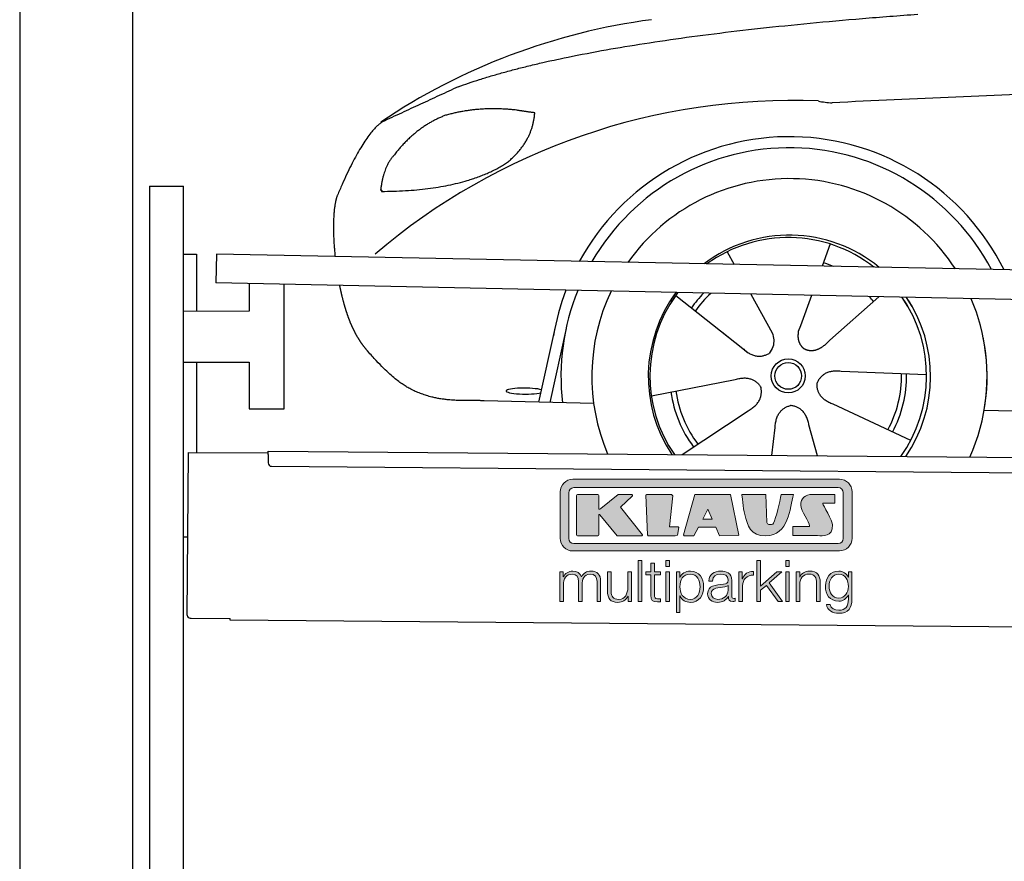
# Model space of a CAD drawing. Header units: millimetres. Extents: x -411 to 6777, y 0 to 7028.
# Tile 2 of 6: x 0 to 1744, y 4169 to 5659. Entities that reach past the tile are written whole.
import ezdxf

# ---------------------------------------------------------------- set-up
doc = ezdxf.new("R2010")
doc.units = ezdxf.units.MM
for name, color, linetype, lineweight in [('car', 10, 'Continuous', 25), ('Gebäude', 7, 'Continuous', 25), ('Logo', 7, 'Continuous', 25), ('Plattform', 7, 'Continuous', 25), ('Ständer hinten', 7, 'Continuous', 25)]:
    doc.layers.add(name, color=color, linetype=linetype, lineweight=lineweight)

# ---------------------------------------------------------------- blocks, each defined once
blk = doc.blocks.new('Car')
at = {"layer": 'car'}
for p, q in [((1386.8, 5274.6), (1372.9, 5235.1)), ((1204.7, 5259.2), (1217.4, 5236.8)), ((1114.4, 5181.2), (1233.9, 5088.2)), ((1247, 5184.5), (1285.5, 5116.3)), ((1354.7, 5183.3), (1335.7, 5129.3)), ((1473.9, 5181.9), (1387.8, 5104.4)), ((1335.7, 5129.3), (1332, 5119)), ((873.8, 4989.9), (901.1, 5120.8)), ((920.7, 5120.6), (893.4, 4989.5)), ((1196.5, 5117.3), (1243, 5081.1)), ((1559.9, 5044.4), (1408.5, 5049.3)), ((1072.8, 5003.2), (1221.1, 5033.5)), ((970.8, 4988.2), (776.6, 4991.6)), ((1532.7, 4928.2), (1394.9, 4990.9)), ((1128.2, 4899.4), (1244.4, 4978.2)), ((1662.5, 4983.3), (3711.4, 4948.7)), ((1368.1, 4899.5), (1352.3, 4954.1)), ((1286.9, 4899.5), (1292.5, 4949.1))]:
    blk.add_line(p, q, dxfattribs=at)
for radius in [30.1, 23.6]:
    blk.add_circle((1314.9, 5040.4), radius, dxfattribs=at)
for centre, radius, start, end in [((1223.9, 4557.3), 1122.3, 98.0395, 124.4377), ((1328.6, 4386.9), 1141.2, 88.2487, 130.916), ((1389.9, 5641.9), 117.4, 256.9855, 269.1884), ((1317, 5039.6), 424.2, 26.9197, 151.8432), ((1317, 5039.6), 404.6, 28.3768, 150.3862), ((1317, 5039.6), 350, 33.4585, 145.3045), ((1317, 5039.6), 250, 51.0494, 127.7135), ((1314.9, 5040.4), 245, 52.2371, 126.5259), ((1314.9, 5040.4), 209.6, 68.0621, 73.3995), ((1317, 5039.6), 424.2, 159.4632, 170.7471), ((1317, 5039.6), 404.6, 158.4572, 187.1619), ((1317, 5039.6), 350, 155.0104, 203.6179), ((1317, 5039.6), 350, 155.0104, 157.8717), ((1317, 5039.6), 250, 144.1237, 214.1037), ((1314.9, 5040.4), 245, 144.9266, 215.1376), ((1317, 5039.6), 250, 144.1237, 148.496), ((1314.9, 5040.4), 245, 143.5289, 148.0172), ((1314.9, 5040.4), 209.6, 136.2024, 145.3995), ((1314.9, 5040.4), 200.6, 133.7482, 145.5463), ((1314.9, 5040.4), 200.6, 41.6402, 44.9032), ((1314.9, 5040.4), 245, 30.7457, 35.1225), ((1314.9, 5040.4), 245, 324.9119, 35.1225), ((1317, 5039.6), 250, 30.267, 34.5277), ((1317, 5039.6), 250, 325.9458, 34.5277), ((1317, 5039.6), 350, 350.7505, 23.641), ((1317, 5039.6), 350, 336.4317, 11.924), ((1314.9, 5040.4), 200.6, 332.1152, 1.5463), ((1314.9, 5040.4), 209.6, 332.262, 1.3995), ((1314.9, 5040.4), 209.6, 188.262, 217.3995), ((1314.9, 5040.4), 200.6, 188.1152, 217.5463)]:
    blk.add_arc(centre, radius, start, end, dxfattribs=at)
blk.add_ellipse((849.1, 5009.3), major_axis=(33.6, 0), ratio=0.157274, start_param=0.513473, end_param=5.704241, dxfattribs=at)
for points, degree in [([(725.8, 5546.7), (961.6, 5635.5), (1538.2, 5682.7)], 2), ([(4696.9, 5638.6), (3820.2, 5659), (1388.2, 5524.6)], 2), ([(725.8, 5546.7), (592.2, 5483.6)], 1), ([(702.2, 5495.5), (650.2, 5474.3), (612.6, 5423.9)], 2), ([(829.1, 5506.4), (761.5, 5513.5), (702.2, 5495.5)], 2), ([(812.8, 5412.8), (858.5, 5450.2), (861.8, 5502)], 2), ([(861.8, 5502), (844, 5504), (829.1, 5506.4)], 2), ([(592.2, 5483.6), (557.7, 5460.5), (513.7, 5353)], 2), ([(612.6, 5423.9), (594.5, 5404), (590.1, 5362.7)], 2), ([(591.4, 5360.4), (736.1, 5362.3), (812.8, 5412.8)], 2), ([(513.7, 5353), (507.4, 5337.1), (505.5, 5308.6), (506.9, 5276.2), (510.5, 5244.4)], 4), ([(590.1, 5362.7), (593.5, 5362.5), (591.4, 5360.4)], 2), ([(1233.9, 5088.2), (1257.4, 5066.6), (1280.6, 5080.1)], 2), ([(1408.5, 5049.3), (1376.8, 5053.1), (1366, 5028.5)], 2), ([(1221.1, 5033.5), (1251.8, 5042.5), (1266.6, 5020.1)], 2), ([(1394.9, 4990.9), (1364.8, 5001.6), (1366, 5028.5)], 2), ([(1244.4, 4978.2), (1272.3, 4993.8), (1266.6, 5020.1)], 2), ([(1292.5, 4949.1), (1293.4, 4981), (1319.3, 4988.1)], 2), ([(1352.3, 4954.1), (1346.1, 4985.5), (1319.3, 4988.1)], 2)]:
    blk.add_open_spline(points, degree=degree, dxfattribs=at)
for points, degree, knots in [([(518.8, 5193.1), (519.7, 5188.8), (520.6, 5184.6), (521.6, 5180.5), (522.6, 5176.5), (526.3, 5161.7), (530.4, 5148.1), (534.9, 5135.6), (539.8, 5124.3)], 4, [0.4914944, 0.4914944, 0.4914944, 0.4914944, 0.4914944, 0.5422469, 0.5422469, 0.5422469, 0.5422469, 0.728655, 0.728655, 0.728655, 0.728655, 0.728655]), ([(539.5, 5125.1), (540.9, 5121.9), (542.3, 5118.8), (543.8, 5115.8), (545.3, 5113), (551, 5101.9), (557, 5092.5), (563.4, 5084.6), (569.9, 5077.2)], 4, [0.7288005, 0.7288005, 0.7288005, 0.7288005, 0.7288005, 0.7843928, 0.7843928, 0.7843928, 0.7843928, 1, 1, 1, 1, 1]), ([(1285.5, 5116.3), (1287.2, 5112.2), (1288.2, 5108.2), (1288.6, 5104.3), (1289.3, 5095.7), (1286.6, 5087.7), (1280.6, 5080.1)], 3, [0.2167758, 0.2167758, 0.2167758, 0.2167758, 0.4600873, 0.4600873, 0.4600873, 1, 1, 1, 1]), ([(1332, 5119), (1331.5, 5115.9), (1331.3, 5112.8), (1331.3, 5109.9), (1331.7, 5107.1), (1332.5, 5101.3), (1334.6, 5096), (1338.2, 5091.5), (1343.1, 5088.5)], 4, [0.3191838, 0.3191838, 0.3191838, 0.3191838, 0.3191838, 0.5438253, 0.5438253, 0.5438253, 0.5438253, 1, 1, 1, 1, 1]), ([(1387.8, 5104.4), (1387.8, 5104.4), (1387.8, 5104.4), (1387.8, 5104.4), (1387.8, 5104.4), (1378.8, 5094.5), (1368.2, 5084.5), (1353.9, 5082), (1343.1, 5088.5)], 4, [-0.000003, -0.000003, -0.000003, -0.000003, -0.000003, 0, 0, 0, 0, 1, 1, 1, 1, 1]), ([(776.6, 4991.6), (751.9, 4992.1), (696.3, 4988), (660.1, 5001.5), (616.2, 5026.3), (569.9, 5077.2)], 4, [0, 0, 0, 0, 0, 0.597866, 1, 1, 1, 1, 1])]:
    blk.add_open_spline(points, degree=degree, knots=knots, dxfattribs=at)
blk = doc.blocks.new('KLAUS')
at = {"layer": 'Logo'}
h = blk.add_hatch(color=8, dxfattribs=at)
h.dxf.hatch_style = 2
edge = h.paths.add_edge_path()
edge.add_spline(control_points=[(3.6, 29.09), (2.88, 29.09), (2.3, 28.51), (2.3, 27.8), (2.3, 27.8), (2.3, 16.11), (2.3, 16.11), (2.3, 15.39), (2.88, 14.81), (3.6, 14.81), (3.6, 14.81), (71.16, 14.81), (71.16, 14.81), (71.88, 14.81), (72.46, 15.39), (72.46, 16.11), (72.46, 16.11), (72.46, 27.8), (72.46, 27.8), (72.46, 28.51), (71.88, 29.09), (71.16, 29.09), (71.16, 29.09), (3.6, 29.09), (3.6, 29.09), (3.6, 29.09), (3.6, 29.09), (3.6, 29.09)], knot_values=[0, 0, 0, 0, 1, 1, 1, 2, 2, 2, 3, 3, 3, 4, 4, 4, 5, 5, 5, 6, 6, 6, 7, 7, 7, 8, 8, 8, 9, 9, 9, 9], degree=3, periodic=0)
edge = h.paths.add_edge_path()
edge.add_spline(control_points=[(3.35, 31.23), (3.35, 31.23), (71.47, 31.23), (71.47, 31.23), (73.26, 31.23), (74.71, 29.77), (74.71, 27.99), (74.71, 27.99), (74.71, 16.17), (74.71, 16.17), (74.71, 14.38), (73.26, 12.93), (71.47, 12.93), (71.47, 12.93), (3.35, 12.93), (3.35, 12.93), (1.56, 12.93), (0.11, 14.38), (0.11, 16.17), (0.11, 16.17), (0.11, 27.99), (0.11, 27.99), (0.11, 29.77), (1.56, 31.23), (3.35, 31.23), (3.35, 31.23), (3.35, 31.23), (3.35, 31.23)], knot_values=[0, 0, 0, 0, 1, 1, 1, 2, 2, 2, 3, 3, 3, 4, 4, 4, 5, 5, 5, 6, 6, 6, 7, 7, 7, 8, 8, 8, 9, 9, 9, 9], degree=3, periodic=0)
h = blk.add_hatch(color=8, dxfattribs=at)
h.dxf.hatch_style = 2
edge = h.paths.add_edge_path()
edge.add_spline(control_points=[(4.5, 27.33), (4.5, 27.33), (9.7, 27.33), (9.7, 27.33), (9.84, 27.33), (9.96, 27.22), (9.96, 27.08), (9.96, 27.08), (9.96, 23.69), (9.96, 23.69), (9.96, 23.69), (9.94, 23.64), (10.04, 23.59), (10.14, 23.53), (10.2, 23.57), (10.2, 23.57), (10.2, 23.57), (10.51, 23.75), (10.51, 23.75), (10.51, 23.75), (14.94, 27.33), (14.94, 27.33), (14.94, 27.33), (18.41, 27.33), (18.41, 27.33), (18.41, 27.33), (18.49, 27.33), (18.56, 27.2), (18.65, 27.04), (18.53, 26.91), (18.53, 26.91), (18.53, 26.91), (15.49, 24.11), (15.49, 24.11), (15.49, 24.11), (21.14, 17.06), (21.14, 17.06), (21.14, 17.06), (21.13, 16.91), (21.13, 16.91), (21.08, 16.84), (20.99, 16.82), (20.99, 16.82), (20.99, 16.82), (14.7, 16.82), (14.7, 16.82), (14.7, 16.82), (10.26, 22.17), (10.26, 22.17), (10.26, 22.17), (10.19, 22.24), (10.08, 22.21), (9.97, 22.18), (9.96, 22.11), (9.96, 22.11), (9.96, 22.11), (9.96, 17.08), (9.96, 17.08), (9.96, 16.94), (9.84, 16.82), (9.7, 16.82), (9.7, 16.82), (4.5, 16.82), (4.5, 16.82), (4.36, 16.82), (4.25, 16.94), (4.25, 17.08), (4.25, 17.08), (4.25, 27.08), (4.25, 27.08), (4.25, 27.22), (4.36, 27.33), (4.5, 27.33), (4.5, 27.33), (4.5, 27.33), (4.5, 27.33)], knot_values=[0, 0, 0, 0, 1, 1, 1, 2, 2, 2, 3, 3, 3, 4, 4, 4, 5, 5, 5, 6, 6, 6, 7, 7, 7, 8, 8, 8, 9, 9, 9, 10, 10, 10, 11, 11, 11, 12, 12, 12, 13, 13, 13, 14, 14, 14, 15, 15, 15, 16, 16, 16, 17, 17, 17, 18, 18, 18, 19, 19, 19, 20, 20, 20, 21, 21, 21, 22, 22, 22, 23, 23, 23, 24, 24, 24, 25, 25, 25, 25], degree=3, periodic=0)
h = blk.add_hatch(color=8, dxfattribs=at)
h.dxf.hatch_style = 2
h.paths.add_polyline_path([(22.42, 17.06), (21.97, 27.15), (22.24, 27.33), (28.55, 27.33), (28.86, 26.97), (28.01, 19.08), (30.26, 19.07), (30.44, 18.95), (30.08, 16.95), (29.49, 16.82), (22.6, 16.82)])
h = blk.add_hatch(color=8, dxfattribs=at)
h.paths.add_polyline_path([(36.52, 21.01), (38.93, 21.01), (37.87, 23.57)])
h.paths.add_polyline_path([(34.52, 27.33), (43.65, 27.33), (45.76, 16.94), (45.57, 16.82), (40.83, 16.82), (39.89, 18.95), (35.42, 18.95), (34.27, 16.82), (31.78, 16.82), (31.66, 17)])
h = blk.add_hatch(color=8, dxfattribs=at)
h.dxf.hatch_style = 2
edge = h.paths.add_edge_path()
edge.add_spline(control_points=[(52.69, 27.32), (52.69, 27.32), (52.88, 20.14), (52.88, 20.14), (53.01, 19.89), (53.2, 19.77), (53.43, 19.71), (53.91, 19.59), (54.43, 19.57), (54.64, 20.03), (55.23, 21.34), (56.27, 25.45), (56.6, 27.33), (56.6, 27.33), (59.77, 27.33), (59.77, 27.33), (58.77, 23.9), (58.56, 16.82), (52.63, 16.76), (48.72, 16.72), (48.01, 19.35), (47.27, 22.24), (46.89, 23.68), (46.54, 27.33), (46.54, 27.33), (46.54, 27.33), (52.69, 27.32), (52.69, 27.32), (52.69, 27.32), (52.69, 27.32), (52.69, 27.32)], knot_values=[0, 0, 0, 0, 1, 1, 1, 2, 2, 2, 3, 3, 3, 4, 4, 4, 5, 5, 5, 6, 6, 6, 7, 7, 7, 8, 8, 8, 9, 9, 9, 10, 10, 10, 10], degree=3, periodic=0)
h = blk.add_hatch(color=8, dxfattribs=at)
h.dxf.hatch_style = 2
edge = h.paths.add_edge_path()
edge.add_spline(control_points=[(64.46, 27.33), (64.46, 27.33), (70.31, 27.33), (70.31, 27.33), (70.31, 26.52), (70.31, 26.02), (70.31, 25.12), (70.31, 25.12), (67.3, 25.12), (67.3, 25.12), (67.24, 25.04), (67.25, 25.11), (67.25, 24.91), (67.25, 24.88), (69.73, 20.38), (69.73, 19.57), (69.73, 16.4), (67.22, 16.81), (65.9, 16.82), (65.9, 16.82), (59.59, 16.82), (59.59, 16.82), (59.59, 17.76), (59.59, 18.23), (59.59, 19.14), (59.59, 19.14), (63.75, 19.14), (63.75, 19.14), (63.82, 19.22), (63.81, 19.11), (63.81, 19.31), (63.81, 20.32), (61.58, 23.06), (61.58, 24.63), (61.58, 26.33), (62.83, 27.34), (64.46, 27.33), (64.46, 27.33), (64.46, 27.33), (64.46, 27.33)], knot_values=[0, 0, 0, 0, 1, 1, 1, 2, 2, 2, 3, 3, 3, 4, 4, 4, 5, 5, 5, 6, 6, 6, 7, 7, 7, 8, 8, 8, 9, 9, 9, 10, 10, 10, 11, 11, 11, 12, 12, 12, 13, 13, 13, 13], degree=3, periodic=0)
h = blk.add_hatch(color=30, dxfattribs=at)
h.dxf.hatch_style = 2
h.paths.add_polyline_path([(20.07, 0), (20.99, 0), (20.99, 10.45), (20.07, 10.45)])
h = blk.add_hatch(color=30, dxfattribs=at)
h.paths.add_polyline_path([(27.1, 0), (28.03, 0), (28.03, 7.55), (27.1, 7.55)])
h.paths.add_polyline_path([(27.1, 8.98), (28.03, 8.98), (28.03, 10.45), (27.1, 10.45)])
h = blk.add_hatch(color=30, dxfattribs=at)
h.dxf.hatch_style = 2
h.paths.add_polyline_path([(50.4, 0), (51.32, 0), (51.32, 2.87), (52.82, 4.11), (55.8, 0), (56.96, 0), (53.52, 4.76), (56.74, 7.55), (55.51, 7.55), (51.32, 3.89), (51.32, 10.45), (50.4, 10.45)])
h = blk.add_hatch(color=30, dxfattribs=at)
h.paths.add_polyline_path([(57.74, 0), (58.66, 0), (58.66, 7.55), (57.74, 7.55)])
h.paths.add_polyline_path([(57.74, 8.98), (58.66, 8.98), (58.66, 10.45), (57.74, 10.45)])
h = blk.add_hatch(color=30, dxfattribs=at)
h.dxf.hatch_style = 2
edge = h.paths.add_edge_path()
edge.add_spline(control_points=[(0, 0), (0, 0), (0.92, 0), (0.92, 0), (0.92, 0), (0.92, 4.22), (0.92, 4.22), (0.94, 5.8), (1.58, 7), (3.18, 7), (4.35, 7), (4.77, 6.15), (4.76, 5.12), (4.76, 5.12), (4.76, 0), (4.76, 0), (4.76, 0), (5.68, 0), (5.68, 0), (5.68, 0), (5.68, 4.27), (5.68, 4.27), (5.68, 5.68), (6.14, 7), (7.73, 7), (9.05, 7), (9.52, 6.32), (9.52, 5.08), (9.52, 5.08), (9.52, 0), (9.52, 0), (9.52, 0), (10.44, 0), (10.44, 0), (10.44, 0), (10.44, 5.12), (10.44, 5.12), (10.44, 6.91), (9.59, 7.77), (7.94, 7.77), (6.94, 7.77), (5.99, 7.29), (5.54, 6.3), (5.26, 7.29), (4.36, 7.77), (3.37, 7.77), (2.17, 7.77), (1.38, 7.19), (0.89, 6.28), (0.89, 6.28), (0.85, 6.28), (0.85, 6.28), (0.85, 6.28), (0.85, 7.55), (0.85, 7.55), (0.85, 7.55), (0, 7.55), (0, 7.55), (0, 7.55), (0, 0), (0, 0), (0, 0), (0, 0), (0, 0)], knot_values=[0, 0, 0, 0, 1, 1, 1, 2, 2, 2, 3, 3, 3, 4, 4, 4, 5, 5, 5, 6, 6, 6, 7, 7, 7, 8, 8, 8, 9, 9, 9, 10, 10, 10, 11, 11, 11, 12, 12, 12, 13, 13, 13, 14, 14, 14, 15, 15, 15, 16, 16, 16, 17, 17, 17, 18, 18, 18, 19, 19, 19, 20, 20, 20, 21, 21, 21, 21], degree=3, periodic=0)
h = blk.add_hatch(color=30, dxfattribs=at)
h.dxf.hatch_style = 2
edge = h.paths.add_edge_path()
edge.add_spline(control_points=[(18.31, 7.55), (18.31, 7.55), (17.39, 7.55), (17.39, 7.55), (17.39, 7.55), (17.39, 3.59), (17.39, 3.59), (17.39, 2.05), (16.7, 0.56), (15.12, 0.56), (13.66, 0.56), (13.15, 1.27), (13.1, 2.64), (13.1, 2.64), (13.1, 7.55), (13.1, 7.55), (13.1, 7.55), (12.18, 7.55), (12.18, 7.55), (12.18, 7.55), (12.18, 2.65), (12.18, 2.65), (12.18, 0.89), (12.93, -0.22), (14.83, -0.22), (15.96, -0.22), (16.95, 0.35), (17.44, 1.36), (17.44, 1.36), (17.47, 1.36), (17.47, 1.36), (17.47, 1.36), (17.47, 0), (17.47, 0), (17.47, 0), (18.31, 0), (18.31, 0), (18.31, 0), (18.31, 7.55), (18.31, 7.55), (18.31, 7.55), (18.31, 7.55), (18.31, 7.55)], knot_values=[0, 0, 0, 0, 1, 1, 1, 2, 2, 2, 3, 3, 3, 4, 4, 4, 5, 5, 5, 6, 6, 6, 7, 7, 7, 8, 8, 8, 9, 9, 9, 10, 10, 10, 11, 11, 11, 12, 12, 12, 13, 13, 13, 14, 14, 14, 14], degree=3, periodic=0)
h = blk.add_hatch(color=30, dxfattribs=at)
h.dxf.hatch_style = 2
edge = h.paths.add_edge_path()
edge.add_spline(control_points=[(24.22, 9.82), (24.22, 9.82), (23.3, 9.82), (23.3, 9.82), (23.3, 9.82), (23.3, 7.55), (23.3, 7.55), (23.3, 7.55), (21.98, 7.55), (21.98, 7.55), (21.98, 7.55), (21.98, 6.78), (21.98, 6.78), (21.98, 6.78), (23.3, 6.78), (23.3, 6.78), (23.3, 6.78), (23.3, 1.61), (23.3, 1.61), (23.28, 0.32), (23.71, -0.09), (24.94, -0.09), (25.22, -0.09), (25.48, -0.06), (25.76, -0.06), (25.76, -0.06), (25.76, 0.73), (25.76, 0.73), (25.5, 0.7), (25.23, 0.69), (24.97, 0.69), (24.31, 0.73), (24.22, 1.08), (24.22, 1.68), (24.22, 1.68), (24.22, 6.78), (24.22, 6.78), (24.22, 6.78), (25.76, 6.78), (25.76, 6.78), (25.76, 6.78), (25.76, 7.55), (25.76, 7.55), (25.76, 7.55), (24.22, 7.55), (24.22, 7.55), (24.22, 7.55), (24.22, 9.82), (24.22, 9.82), (24.22, 9.82), (24.22, 9.82), (24.22, 9.82)], knot_values=[0, 0, 0, 0, 1, 1, 1, 2, 2, 2, 3, 3, 3, 4, 4, 4, 5, 5, 5, 6, 6, 6, 7, 7, 7, 8, 8, 8, 9, 9, 9, 10, 10, 10, 11, 11, 11, 12, 12, 12, 13, 13, 13, 14, 14, 14, 15, 15, 15, 16, 16, 16, 17, 17, 17, 17], degree=3, periodic=0)
h = blk.add_hatch(color=30, dxfattribs=at)
edge = h.paths.add_edge_path()
edge.add_spline(control_points=[(35.84, 3.78), (35.84, 2.21), (35.12, 0.56), (33.37, 0.56), (31.4, 0.56), (30.72, 2.21), (30.72, 3.78), (30.72, 5.49), (31.33, 7), (33.37, 7), (35.12, 7), (35.84, 5.34), (35.84, 3.78), (35.84, 3.78), (35.84, 3.78), (35.84, 3.78)], knot_values=[0, 0, 0, 0, 1, 1, 1, 2, 2, 2, 3, 3, 3, 4, 4, 4, 5, 5, 5, 5], degree=3, periodic=0)
edge = h.paths.add_edge_path()
edge.add_spline(control_points=[(29.79, -2.8), (29.79, -2.8), (30.72, -2.8), (30.72, -2.8), (30.72, -2.8), (30.72, 1.43), (30.72, 1.43), (30.72, 1.43), (30.74, 1.43), (30.74, 1.43), (31.14, 0.35), (32.24, -0.22), (33.37, -0.22), (35.66, -0.22), (36.76, 1.64), (36.76, 3.78), (36.76, 5.91), (35.66, 7.77), (33.37, 7.77), (32.15, 7.77), (31.1, 7.14), (30.67, 6.12), (30.67, 6.12), (30.64, 6.12), (30.64, 6.12), (30.64, 6.12), (30.64, 7.55), (30.64, 7.55), (30.64, 7.55), (29.79, 7.55), (29.79, 7.55), (29.79, 7.55), (29.79, -2.8), (29.79, -2.8), (29.79, -2.8), (29.79, -2.8), (29.79, -2.8)], knot_values=[0, 0, 0, 0, 1, 1, 1, 2, 2, 2, 3, 3, 3, 4, 4, 4, 5, 5, 5, 6, 6, 6, 7, 7, 7, 8, 8, 8, 9, 9, 9, 10, 10, 10, 11, 11, 11, 12, 12, 12, 12], degree=3, periodic=0)
h = blk.add_hatch(color=30, dxfattribs=at)
edge = h.paths.add_edge_path()
edge.add_spline(control_points=[(43.03, 2.93), (43.04, 1.45), (41.8, 0.56), (40.39, 0.56), (39.53, 0.56), (38.71, 1.13), (38.71, 2.05), (38.71, 3.53), (40.66, 3.51), (42.22, 3.79), (42.47, 3.84), (42.88, 3.91), (43, 4.13), (43, 4.13), (43.03, 4.13), (43.03, 4.13), (43.03, 4.13), (43.03, 2.93), (43.03, 2.93), (43.03, 2.93), (43.03, 2.93), (43.03, 2.93)], knot_values=[0, 0, 0, 0, 1, 1, 1, 2, 2, 2, 3, 3, 3, 4, 4, 4, 5, 5, 5, 6, 6, 6, 7, 7, 7, 7], degree=3, periodic=0)
edge = h.paths.add_edge_path()
edge.add_spline(control_points=[(39.03, 5.24), (39.06, 6.47), (39.91, 7), (41.05, 7), (42.14, 7), (43.03, 6.69), (43.03, 5.45), (43.03, 4.61), (42.6, 4.51), (41.84, 4.42), (39.85, 4.19), (37.79, 4.11), (37.79, 1.99), (37.79, 0.47), (38.93, -0.22), (40.32, -0.22), (41.77, -0.22), (42.43, 0.34), (43.07, 1.32), (43.07, 1.32), (43.1, 1.32), (43.1, 1.32), (43.1, 0.53), (43.25, 0), (44.19, 0), (44.43, 0), (44.58, 0.01), (44.79, 0.06), (44.79, 0.06), (44.79, 0.83), (44.79, 0.83), (44.71, 0.81), (44.6, 0.78), (44.49, 0.78), (44.13, 0.78), (43.95, 0.98), (43.95, 1.33), (43.95, 1.33), (43.95, 5.34), (43.95, 5.34), (43.95, 7.36), (42.5, 7.77), (41.17, 7.77), (39.44, 7.77), (38.2, 7.01), (38.11, 5.24), (38.11, 5.24), (39.03, 5.24), (39.03, 5.24), (39.03, 5.24), (39.03, 5.24), (39.03, 5.24)], knot_values=[0, 0, 0, 0, 1, 1, 1, 2, 2, 2, 3, 3, 3, 4, 4, 4, 5, 5, 5, 6, 6, 6, 7, 7, 7, 8, 8, 8, 9, 9, 9, 10, 10, 10, 11, 11, 11, 12, 12, 12, 13, 13, 13, 14, 14, 14, 15, 15, 15, 16, 16, 16, 17, 17, 17, 17], degree=3, periodic=0)
h = blk.add_hatch(color=30, dxfattribs=at)
h.dxf.hatch_style = 2
edge = h.paths.add_edge_path()
edge.add_spline(control_points=[(45.79, 0), (45.79, 0), (46.71, 0), (46.71, 0), (46.71, 0), (46.71, 4.03), (46.71, 4.03), (46.71, 5.59), (47.85, 6.82), (49.52, 6.73), (49.52, 6.73), (49.52, 7.66), (49.52, 7.66), (48.16, 7.72), (47.14, 7), (46.67, 5.78), (46.67, 5.78), (46.64, 5.78), (46.64, 5.78), (46.64, 5.78), (46.64, 7.55), (46.64, 7.55), (46.64, 7.55), (45.79, 7.55), (45.79, 7.55), (45.79, 7.55), (45.79, 0), (45.79, 0), (45.79, 0), (45.79, 0), (45.79, 0)], knot_values=[0, 0, 0, 0, 1, 1, 1, 2, 2, 2, 3, 3, 3, 4, 4, 4, 5, 5, 5, 6, 6, 6, 7, 7, 7, 8, 8, 8, 9, 9, 9, 10, 10, 10, 10], degree=3, periodic=0)
h = blk.add_hatch(color=30, dxfattribs=at)
h.dxf.hatch_style = 2
edge = h.paths.add_edge_path()
edge.add_spline(control_points=[(60.41, 0), (60.41, 0), (61.33, 0), (61.33, 0), (61.33, 0), (61.33, 4.41), (61.33, 4.41), (61.36, 5.89), (62.24, 7), (63.7, 7), (65.2, 7), (65.62, 6.02), (65.62, 4.71), (65.62, 4.71), (65.62, 0), (65.62, 0), (65.62, 0), (66.54, 0), (66.54, 0), (66.54, 0), (66.54, 4.86), (66.54, 4.86), (66.54, 6.66), (65.9, 7.77), (63.78, 7.77), (62.71, 7.77), (61.7, 7.16), (61.36, 6.25), (61.36, 6.25), (61.33, 6.25), (61.33, 6.25), (61.33, 6.25), (61.33, 7.55), (61.33, 7.55), (61.33, 7.55), (60.41, 7.55), (60.41, 7.55), (60.41, 7.55), (60.41, 0), (60.41, 0), (60.41, 0), (60.41, 0), (60.41, 0)], knot_values=[0, 0, 0, 0, 1, 1, 1, 2, 2, 2, 3, 3, 3, 4, 4, 4, 5, 5, 5, 6, 6, 6, 7, 7, 7, 8, 8, 8, 9, 9, 9, 10, 10, 10, 11, 11, 11, 12, 12, 12, 13, 13, 13, 14, 14, 14, 14], degree=3, periodic=0)
h = blk.add_hatch(color=30, dxfattribs=at)
edge = h.paths.add_edge_path()
edge.add_spline(control_points=[(71.32, 0.86), (69.62, 0.86), (68.83, 2.34), (68.83, 3.86), (68.83, 5.43), (69.56, 7), (71.32, 7), (73.06, 7), (73.75, 5.34), (73.75, 3.86), (73.75, 2.33), (72.91, 0.86), (71.32, 0.86), (71.32, 0.86), (71.32, 0.86), (71.32, 0.86)], knot_values=[0, 0, 0, 0, 1, 1, 1, 2, 2, 2, 3, 3, 3, 4, 4, 4, 5, 5, 5, 5], degree=3, periodic=0)
edge = h.paths.add_edge_path()
edge.add_spline(control_points=[(74.67, 7.55), (74.67, 7.55), (73.75, 7.55), (73.75, 7.55), (73.75, 7.55), (73.75, 6.25), (73.75, 6.25), (73.75, 6.25), (73.72, 6.25), (73.72, 6.25), (73.35, 7.09), (72.41, 7.77), (71.32, 7.77), (69.13, 7.77), (67.9, 6.05), (67.9, 3.97), (67.9, 1.82), (68.9, 0.09), (71.32, 0.09), (72.4, 0.09), (73.29, 0.72), (73.72, 1.64), (73.72, 1.64), (73.75, 1.64), (73.75, 1.64), (73.75, 1.64), (73.75, 0.61), (73.75, 0.61), (73.75, -1.23), (73.01, -2.24), (71.32, -2.24), (70.29, -2.24), (69.31, -1.85), (69.1, -0.73), (69.1, -0.73), (68.18, -0.73), (68.18, -0.73), (68.31, -2.34), (69.81, -3.02), (71.32, -3.02), (73.79, -3.02), (74.65, -1.64), (74.67, 0.61), (74.67, 0.61), (74.67, 7.55), (74.67, 7.55), (74.67, 7.55), (74.67, 7.55), (74.67, 7.55)], knot_values=[0, 0, 0, 0, 1, 1, 1, 2, 2, 2, 3, 3, 3, 4, 4, 4, 5, 5, 5, 6, 6, 6, 7, 7, 7, 8, 8, 8, 9, 9, 9, 10, 10, 10, 11, 11, 11, 12, 12, 12, 13, 13, 13, 14, 14, 14, 15, 15, 15, 16, 16, 16, 16], degree=3, periodic=0)
at = {"layer": 'Logo', "lineweight": 0}
for points in [[(22.42, 17.06), (21.97, 27.15), (22.24, 27.33), (28.55, 27.33), (28.86, 26.97), (28.01, 19.08), (30.26, 19.07), (30.44, 18.95), (30.08, 16.95), (29.49, 16.82), (22.6, 16.82), (22.42, 17.06), (22.42, 17.06)], [(34.52, 27.33), (43.65, 27.33), (45.76, 16.94), (45.57, 16.82), (40.83, 16.82), (39.89, 18.95), (35.42, 18.95), (34.27, 16.82), (31.78, 16.82), (31.66, 17), (34.52, 27.33), (34.52, 27.33)], [(36.52, 21.01), (38.93, 21.01), (37.87, 23.57), (36.52, 21.01), (36.52, 21.01)], [(20.07, 0), (20.99, 0), (20.99, 10.45), (20.07, 10.45), (20.07, 0), (20.07, 0)], [(27.1, 8.98), (28.03, 8.98), (28.03, 10.45), (27.1, 10.45), (27.1, 8.98), (27.1, 8.98)], [(50.4, 0), (51.32, 0), (51.32, 2.87), (52.82, 4.11), (55.8, 0), (56.96, 0), (53.52, 4.76), (56.74, 7.55), (55.51, 7.55), (51.32, 3.89), (51.32, 10.45), (50.4, 10.45), (50.4, 0), (50.4, 0)], [(57.74, 8.98), (58.66, 8.98), (58.66, 10.45), (57.74, 10.45), (57.74, 8.98), (57.74, 8.98)], [(27.1, 0), (28.03, 0), (28.03, 7.55), (27.1, 7.55), (27.1, 0), (27.1, 0)], [(57.74, 0), (58.66, 0), (58.66, 7.55), (57.74, 7.55), (57.74, 0), (57.74, 0)]]:
    blk.add_lwpolyline(points, dxfattribs=at)
for points, knots in [([(3.35, 31.23), (3.35, 31.23), (71.47, 31.23), (71.47, 31.23), (73.26, 31.23), (74.71, 29.77), (74.71, 27.99), (74.71, 27.99), (74.71, 16.17), (74.71, 16.17), (74.71, 14.38), (73.26, 12.93), (71.47, 12.93), (71.47, 12.93), (3.35, 12.93), (3.35, 12.93), (1.56, 12.93), (0.11, 14.38), (0.11, 16.17), (0.11, 16.17), (0.11, 27.99), (0.11, 27.99), (0.11, 29.77), (1.56, 31.23), (3.35, 31.23), (3.35, 31.23), (3.35, 31.23), (3.35, 31.23)], [0, 0, 0, 0, 1, 1, 1, 2, 2, 2, 3, 3, 3, 4, 4, 4, 5, 5, 5, 6, 6, 6, 7, 7, 7, 8, 8, 8, 9, 9, 9, 9]), ([(3.6, 29.09), (2.88, 29.09), (2.3, 28.51), (2.3, 27.8), (2.3, 27.8), (2.3, 16.11), (2.3, 16.11), (2.3, 15.39), (2.88, 14.81), (3.6, 14.81), (3.6, 14.81), (71.16, 14.81), (71.16, 14.81), (71.88, 14.81), (72.46, 15.39), (72.46, 16.11), (72.46, 16.11), (72.46, 27.8), (72.46, 27.8), (72.46, 28.51), (71.88, 29.09), (71.16, 29.09), (71.16, 29.09), (3.6, 29.09), (3.6, 29.09), (3.6, 29.09), (3.6, 29.09), (3.6, 29.09)], [0, 0, 0, 0, 1, 1, 1, 2, 2, 2, 3, 3, 3, 4, 4, 4, 5, 5, 5, 6, 6, 6, 7, 7, 7, 8, 8, 8, 9, 9, 9, 9]), ([(4.5, 27.33), (4.5, 27.33), (9.7, 27.33), (9.7, 27.33), (9.84, 27.33), (9.96, 27.22), (9.96, 27.08), (9.96, 27.08), (9.96, 23.69), (9.96, 23.69), (9.96, 23.69), (9.94, 23.64), (10.04, 23.59), (10.14, 23.53), (10.2, 23.57), (10.2, 23.57), (10.2, 23.57), (10.51, 23.75), (10.51, 23.75), (10.51, 23.75), (14.94, 27.33), (14.94, 27.33), (14.94, 27.33), (18.41, 27.33), (18.41, 27.33), (18.41, 27.33), (18.49, 27.33), (18.56, 27.2), (18.65, 27.04), (18.53, 26.91), (18.53, 26.91), (18.53, 26.91), (15.49, 24.11), (15.49, 24.11), (15.49, 24.11), (21.14, 17.06), (21.14, 17.06), (21.14, 17.06), (21.13, 16.91), (21.13, 16.91), (21.08, 16.84), (20.99, 16.82), (20.99, 16.82), (20.99, 16.82), (14.7, 16.82), (14.7, 16.82), (14.7, 16.82), (10.26, 22.17), (10.26, 22.17), (10.26, 22.17), (10.19, 22.24), (10.08, 22.21), (9.97, 22.18), (9.96, 22.11), (9.96, 22.11), (9.96, 22.11), (9.96, 17.08), (9.96, 17.08), (9.96, 16.94), (9.84, 16.82), (9.7, 16.82), (9.7, 16.82), (4.5, 16.82), (4.5, 16.82), (4.36, 16.82), (4.25, 16.94), (4.25, 17.08), (4.25, 17.08), (4.25, 27.08), (4.25, 27.08), (4.25, 27.22), (4.36, 27.33), (4.5, 27.33), (4.5, 27.33), (4.5, 27.33), (4.5, 27.33)], [0, 0, 0, 0, 1, 1, 1, 2, 2, 2, 3, 3, 3, 4, 4, 4, 5, 5, 5, 6, 6, 6, 7, 7, 7, 8, 8, 8, 9, 9, 9, 10, 10, 10, 11, 11, 11, 12, 12, 12, 13, 13, 13, 14, 14, 14, 15, 15, 15, 16, 16, 16, 17, 17, 17, 18, 18, 18, 19, 19, 19, 20, 20, 20, 21, 21, 21, 22, 22, 22, 23, 23, 23, 24, 24, 24, 25, 25, 25, 25]), ([(52.69, 27.32), (52.69, 27.32), (52.88, 20.14), (52.88, 20.14), (53.01, 19.89), (53.2, 19.77), (53.43, 19.71), (53.91, 19.59), (54.43, 19.57), (54.64, 20.03), (55.23, 21.34), (56.27, 25.45), (56.6, 27.33), (56.6, 27.33), (59.77, 27.33), (59.77, 27.33), (58.77, 23.9), (58.56, 16.82), (52.63, 16.76), (48.72, 16.72), (48.01, 19.35), (47.27, 22.24), (46.89, 23.68), (46.54, 27.33), (46.54, 27.33), (46.54, 27.33), (52.69, 27.32), (52.69, 27.32), (52.69, 27.32), (52.69, 27.32), (52.69, 27.32)], [0, 0, 0, 0, 1, 1, 1, 2, 2, 2, 3, 3, 3, 4, 4, 4, 5, 5, 5, 6, 6, 6, 7, 7, 7, 8, 8, 8, 9, 9, 9, 10, 10, 10, 10]), ([(64.46, 27.33), (64.46, 27.33), (70.31, 27.33), (70.31, 27.33), (70.31, 26.52), (70.31, 26.02), (70.31, 25.12), (70.31, 25.12), (67.3, 25.12), (67.3, 25.12), (67.24, 25.04), (67.25, 25.11), (67.25, 24.91), (67.25, 24.88), (69.73, 20.38), (69.73, 19.57), (69.73, 16.4), (67.22, 16.81), (65.9, 16.82), (65.9, 16.82), (59.59, 16.82), (59.59, 16.82), (59.59, 17.76), (59.59, 18.23), (59.59, 19.14), (59.59, 19.14), (63.75, 19.14), (63.75, 19.14), (63.82, 19.22), (63.81, 19.11), (63.81, 19.31), (63.81, 20.32), (61.58, 23.06), (61.58, 24.63), (61.58, 26.33), (62.83, 27.34), (64.46, 27.33), (64.46, 27.33), (64.46, 27.33), (64.46, 27.33)], [0, 0, 0, 0, 1, 1, 1, 2, 2, 2, 3, 3, 3, 4, 4, 4, 5, 5, 5, 6, 6, 6, 7, 7, 7, 8, 8, 8, 9, 9, 9, 10, 10, 10, 11, 11, 11, 12, 12, 12, 13, 13, 13, 13]), ([(0, 0), (0, 0), (0.92, 0), (0.92, 0), (0.92, 0), (0.92, 4.22), (0.92, 4.22), (0.94, 5.8), (1.58, 7), (3.18, 7), (4.35, 7), (4.77, 6.15), (4.76, 5.12), (4.76, 5.12), (4.76, 0), (4.76, 0), (4.76, 0), (5.68, 0), (5.68, 0), (5.68, 0), (5.68, 4.27), (5.68, 4.27), (5.68, 5.68), (6.14, 7), (7.73, 7), (9.05, 7), (9.52, 6.32), (9.52, 5.08), (9.52, 5.08), (9.52, 0), (9.52, 0), (9.52, 0), (10.44, 0), (10.44, 0), (10.44, 0), (10.44, 5.12), (10.44, 5.12), (10.44, 6.91), (9.59, 7.77), (7.94, 7.77), (6.94, 7.77), (5.99, 7.29), (5.54, 6.3), (5.26, 7.29), (4.36, 7.77), (3.37, 7.77), (2.17, 7.77), (1.38, 7.19), (0.89, 6.28), (0.89, 6.28), (0.85, 6.28), (0.85, 6.28), (0.85, 6.28), (0.85, 7.55), (0.85, 7.55), (0.85, 7.55), (0, 7.55), (0, 7.55), (0, 7.55), (0, 0), (0, 0), (0, 0), (0, 0), (0, 0)], [0, 0, 0, 0, 1, 1, 1, 2, 2, 2, 3, 3, 3, 4, 4, 4, 5, 5, 5, 6, 6, 6, 7, 7, 7, 8, 8, 8, 9, 9, 9, 10, 10, 10, 11, 11, 11, 12, 12, 12, 13, 13, 13, 14, 14, 14, 15, 15, 15, 16, 16, 16, 17, 17, 17, 18, 18, 18, 19, 19, 19, 20, 20, 20, 21, 21, 21, 21]), ([(18.31, 7.55), (18.31, 7.55), (17.39, 7.55), (17.39, 7.55), (17.39, 7.55), (17.39, 3.59), (17.39, 3.59), (17.39, 2.05), (16.7, 0.56), (15.12, 0.56), (13.66, 0.56), (13.15, 1.27), (13.1, 2.64), (13.1, 2.64), (13.1, 7.55), (13.1, 7.55), (13.1, 7.55), (12.18, 7.55), (12.18, 7.55), (12.18, 7.55), (12.18, 2.65), (12.18, 2.65), (12.18, 0.89), (12.93, -0.22), (14.83, -0.22), (15.96, -0.22), (16.95, 0.35), (17.44, 1.36), (17.44, 1.36), (17.47, 1.36), (17.47, 1.36), (17.47, 1.36), (17.47, 0), (17.47, 0), (17.47, 0), (18.31, 0), (18.31, 0), (18.31, 0), (18.31, 7.55), (18.31, 7.55), (18.31, 7.55), (18.31, 7.55), (18.31, 7.55)], [0, 0, 0, 0, 1, 1, 1, 2, 2, 2, 3, 3, 3, 4, 4, 4, 5, 5, 5, 6, 6, 6, 7, 7, 7, 8, 8, 8, 9, 9, 9, 10, 10, 10, 11, 11, 11, 12, 12, 12, 13, 13, 13, 14, 14, 14, 14]), ([(24.22, 9.82), (24.22, 9.82), (23.3, 9.82), (23.3, 9.82), (23.3, 9.82), (23.3, 7.55), (23.3, 7.55), (23.3, 7.55), (21.98, 7.55), (21.98, 7.55), (21.98, 7.55), (21.98, 6.78), (21.98, 6.78), (21.98, 6.78), (23.3, 6.78), (23.3, 6.78), (23.3, 6.78), (23.3, 1.61), (23.3, 1.61), (23.28, 0.32), (23.71, -0.09), (24.94, -0.09), (25.22, -0.09), (25.48, -0.06), (25.76, -0.06), (25.76, -0.06), (25.76, 0.73), (25.76, 0.73), (25.5, 0.7), (25.23, 0.69), (24.97, 0.69), (24.31, 0.73), (24.22, 1.08), (24.22, 1.68), (24.22, 1.68), (24.22, 6.78), (24.22, 6.78), (24.22, 6.78), (25.76, 6.78), (25.76, 6.78), (25.76, 6.78), (25.76, 7.55), (25.76, 7.55), (25.76, 7.55), (24.22, 7.55), (24.22, 7.55), (24.22, 7.55), (24.22, 9.82), (24.22, 9.82), (24.22, 9.82), (24.22, 9.82), (24.22, 9.82)], [0, 0, 0, 0, 1, 1, 1, 2, 2, 2, 3, 3, 3, 4, 4, 4, 5, 5, 5, 6, 6, 6, 7, 7, 7, 8, 8, 8, 9, 9, 9, 10, 10, 10, 11, 11, 11, 12, 12, 12, 13, 13, 13, 14, 14, 14, 15, 15, 15, 16, 16, 16, 17, 17, 17, 17]), ([(29.79, -2.8), (29.79, -2.8), (30.72, -2.8), (30.72, -2.8), (30.72, -2.8), (30.72, 1.43), (30.72, 1.43), (30.72, 1.43), (30.74, 1.43), (30.74, 1.43), (31.14, 0.35), (32.24, -0.22), (33.37, -0.22), (35.66, -0.22), (36.76, 1.64), (36.76, 3.78), (36.76, 5.91), (35.66, 7.77), (33.37, 7.77), (32.15, 7.77), (31.1, 7.14), (30.67, 6.12), (30.67, 6.12), (30.64, 6.12), (30.64, 6.12), (30.64, 6.12), (30.64, 7.55), (30.64, 7.55), (30.64, 7.55), (29.79, 7.55), (29.79, 7.55), (29.79, 7.55), (29.79, -2.8), (29.79, -2.8), (29.79, -2.8), (29.79, -2.8), (29.79, -2.8)], [0, 0, 0, 0, 1, 1, 1, 2, 2, 2, 3, 3, 3, 4, 4, 4, 5, 5, 5, 6, 6, 6, 7, 7, 7, 8, 8, 8, 9, 9, 9, 10, 10, 10, 11, 11, 11, 12, 12, 12, 12]), ([(39.03, 5.24), (39.06, 6.47), (39.91, 7), (41.05, 7), (42.14, 7), (43.03, 6.69), (43.03, 5.45), (43.03, 4.61), (42.6, 4.51), (41.84, 4.42), (39.85, 4.19), (37.79, 4.11), (37.79, 1.99), (37.79, 0.47), (38.93, -0.22), (40.32, -0.22), (41.77, -0.22), (42.43, 0.34), (43.07, 1.32), (43.07, 1.32), (43.1, 1.32), (43.1, 1.32), (43.1, 0.53), (43.25, 0), (44.19, 0), (44.43, 0), (44.58, 0.01), (44.79, 0.06), (44.79, 0.06), (44.79, 0.83), (44.79, 0.83), (44.71, 0.81), (44.6, 0.78), (44.49, 0.78), (44.13, 0.78), (43.95, 0.98), (43.95, 1.33), (43.95, 1.33), (43.95, 5.34), (43.95, 5.34), (43.95, 7.36), (42.5, 7.77), (41.17, 7.77), (39.44, 7.77), (38.2, 7.01), (38.11, 5.24), (38.11, 5.24), (39.03, 5.24), (39.03, 5.24), (39.03, 5.24), (39.03, 5.24), (39.03, 5.24)], [0, 0, 0, 0, 1, 1, 1, 2, 2, 2, 3, 3, 3, 4, 4, 4, 5, 5, 5, 6, 6, 6, 7, 7, 7, 8, 8, 8, 9, 9, 9, 10, 10, 10, 11, 11, 11, 12, 12, 12, 13, 13, 13, 14, 14, 14, 15, 15, 15, 16, 16, 16, 17, 17, 17, 17]), ([(45.79, 0), (45.79, 0), (46.71, 0), (46.71, 0), (46.71, 0), (46.71, 4.03), (46.71, 4.03), (46.71, 5.59), (47.85, 6.82), (49.52, 6.73), (49.52, 6.73), (49.52, 7.66), (49.52, 7.66), (48.16, 7.72), (47.14, 7), (46.67, 5.78), (46.67, 5.78), (46.64, 5.78), (46.64, 5.78), (46.64, 5.78), (46.64, 7.55), (46.64, 7.55), (46.64, 7.55), (45.79, 7.55), (45.79, 7.55), (45.79, 7.55), (45.79, 0), (45.79, 0), (45.79, 0), (45.79, 0), (45.79, 0)], [0, 0, 0, 0, 1, 1, 1, 2, 2, 2, 3, 3, 3, 4, 4, 4, 5, 5, 5, 6, 6, 6, 7, 7, 7, 8, 8, 8, 9, 9, 9, 10, 10, 10, 10]), ([(60.41, 0), (60.41, 0), (61.33, 0), (61.33, 0), (61.33, 0), (61.33, 4.41), (61.33, 4.41), (61.36, 5.89), (62.24, 7), (63.7, 7), (65.2, 7), (65.62, 6.02), (65.62, 4.71), (65.62, 4.71), (65.62, 0), (65.62, 0), (65.62, 0), (66.54, 0), (66.54, 0), (66.54, 0), (66.54, 4.86), (66.54, 4.86), (66.54, 6.66), (65.9, 7.77), (63.78, 7.77), (62.71, 7.77), (61.7, 7.16), (61.36, 6.25), (61.36, 6.25), (61.33, 6.25), (61.33, 6.25), (61.33, 6.25), (61.33, 7.55), (61.33, 7.55), (61.33, 7.55), (60.41, 7.55), (60.41, 7.55), (60.41, 7.55), (60.41, 0), (60.41, 0), (60.41, 0), (60.41, 0), (60.41, 0)], [0, 0, 0, 0, 1, 1, 1, 2, 2, 2, 3, 3, 3, 4, 4, 4, 5, 5, 5, 6, 6, 6, 7, 7, 7, 8, 8, 8, 9, 9, 9, 10, 10, 10, 11, 11, 11, 12, 12, 12, 13, 13, 13, 14, 14, 14, 14]), ([(74.67, 7.55), (74.67, 7.55), (73.75, 7.55), (73.75, 7.55), (73.75, 7.55), (73.75, 6.25), (73.75, 6.25), (73.75, 6.25), (73.72, 6.25), (73.72, 6.25), (73.35, 7.09), (72.41, 7.77), (71.32, 7.77), (69.13, 7.77), (67.9, 6.05), (67.9, 3.97), (67.9, 1.82), (68.9, 0.09), (71.32, 0.09), (72.4, 0.09), (73.29, 0.72), (73.72, 1.64), (73.72, 1.64), (73.75, 1.64), (73.75, 1.64), (73.75, 1.64), (73.75, 0.61), (73.75, 0.61), (73.75, -1.23), (73.01, -2.24), (71.32, -2.24), (70.29, -2.24), (69.31, -1.85), (69.1, -0.73), (69.1, -0.73), (68.18, -0.73), (68.18, -0.73), (68.31, -2.34), (69.81, -3.02), (71.32, -3.02), (73.79, -3.02), (74.65, -1.64), (74.67, 0.61), (74.67, 0.61), (74.67, 7.55), (74.67, 7.55), (74.67, 7.55), (74.67, 7.55), (74.67, 7.55)], [0, 0, 0, 0, 1, 1, 1, 2, 2, 2, 3, 3, 3, 4, 4, 4, 5, 5, 5, 6, 6, 6, 7, 7, 7, 8, 8, 8, 9, 9, 9, 10, 10, 10, 11, 11, 11, 12, 12, 12, 13, 13, 13, 14, 14, 14, 15, 15, 15, 16, 16, 16, 16]), ([(35.84, 3.78), (35.84, 2.21), (35.12, 0.56), (33.37, 0.56), (31.4, 0.56), (30.72, 2.21), (30.72, 3.78), (30.72, 5.49), (31.33, 7), (33.37, 7), (35.12, 7), (35.84, 5.34), (35.84, 3.78), (35.84, 3.78), (35.84, 3.78), (35.84, 3.78)], [0, 0, 0, 0, 1, 1, 1, 2, 2, 2, 3, 3, 3, 4, 4, 4, 5, 5, 5, 5]), ([(71.32, 0.86), (69.62, 0.86), (68.83, 2.34), (68.83, 3.86), (68.83, 5.43), (69.56, 7), (71.32, 7), (73.06, 7), (73.75, 5.34), (73.75, 3.86), (73.75, 2.33), (72.91, 0.86), (71.32, 0.86), (71.32, 0.86), (71.32, 0.86), (71.32, 0.86)], [0, 0, 0, 0, 1, 1, 1, 2, 2, 2, 3, 3, 3, 4, 4, 4, 5, 5, 5, 5]), ([(43.03, 2.93), (43.04, 1.45), (41.8, 0.56), (40.39, 0.56), (39.53, 0.56), (38.71, 1.13), (38.71, 2.05), (38.71, 3.53), (40.66, 3.51), (42.22, 3.79), (42.47, 3.84), (42.88, 3.91), (43, 4.13), (43, 4.13), (43.03, 4.13), (43.03, 4.13), (43.03, 4.13), (43.03, 2.93), (43.03, 2.93), (43.03, 2.93), (43.03, 2.93), (43.03, 2.93)], [0, 0, 0, 0, 1, 1, 1, 2, 2, 2, 3, 3, 3, 4, 4, 4, 5, 5, 5, 6, 6, 6, 7, 7, 7, 7])]:
    blk.add_open_spline(points, degree=3, knots=knots, dxfattribs=at)
blk = doc.blocks.new('Plattform OG 6200 550')
at = {"layer": 'Plattform'}
for p, q in [((348.5, 5243.7), (347.5, 5192.7)), ((5482.3, 5141.3), (348.5, 5243.7)), ((5481.2, 5085.3), (347.5, 5192.7)), ((406.3, 5191.5), (406.3, 5142.5)), ((468.3, 4970), (468.3, 5190.2)), ((406.3, 5142.5), (289.9, 5142.4)), ((289.9, 5052.5), (406.3, 5052.5)), ((406.3, 5052.5), (406.3, 4970)), ((406.3, 4970), (463.3, 4970)), ((463.3, 4970), (468.3, 4970)), ((296.3, 4604.5), (298.8, 4892.5)), ((298.8, 4892.5), (440.2, 4892.3)), ((440.2, 4889.3), (440.1, 4874.3)), ((440.2, 4889.3), (440.2, 4895.3)), ((440.2, 4895.3), (5395, 4852)), ((446, 4868.2), (5394.8, 4825)), ((302.2, 4599.5), (303.5, 4599.5)), ((302.2, 4599.5), (372.7, 4598.9)), ((372.6, 4595.9), (372.7, 4598.9)), ((5437.5, 4551.7), (372.6, 4595.9))]:
    blk.add_line(p, q, dxfattribs=at)
for centre, start in [((446.1, 4874.2), 179.5), ((302.2, 4605.5), 189.0941)]:
    blk.add_arc(centre, 6, start, 269.5, dxfattribs=at)
at = {"layer": 'Plattform', "xscale": 6.929133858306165, "yscale": 6.929133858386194, "zscale": 6.929133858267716, "rotation": 0.011070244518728}
blk.add_blockref('KLAUS', (956.4, 4628.9), dxfattribs=at)
blk = doc.blocks.new('Ständer hinten')
at = {"layer": 'Ständer hinten'}
for p, q in [((229.9, 5363.7), (229.9, 2350.3)), ((229.9, 5363.7), (289.9, 5363.7)), ((289.9, 2351.7), (289.9, 5363.7)), ((289.9, 5243.7), (312.9, 5243.7)), ((312.9, 5243.7), (312.9, 5142.4)), ((312.9, 5052.5), (312.9, 4892.4)), ((289.9, 4743.7), (297.5, 4743.7))]:
    blk.add_line(p, q, dxfattribs=at)
blk = doc.blocks.new('Gebäude_390_GT215')
at = {"layer": 'Gebäude'}
for p, q in [((0, 6450.6), (0, 0)), ((200, 6250), (200, 200))]:
    blk.add_line(p, q, dxfattribs=at)

msp = doc.modelspace()

# ---------------------------------------------------------------- block references
at = {"layer": 'car', "rotation": 359.4752422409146}
msp.add_blockref('Car', (0, 0), dxfattribs=at)
at = {"layer": 'Gebäude'}
msp.add_blockref('Gebäude_390_GT215', (0, 0), dxfattribs=at)
at = {"layer": 'Plattform'}
msp.add_blockref('Plattform OG 6200 550', (0, 0), dxfattribs=at)
at = {"layer": 'Ständer hinten'}
msp.add_blockref('Ständer hinten', (0, 0), dxfattribs=at)

doc.saveas('drawing.dxf')
